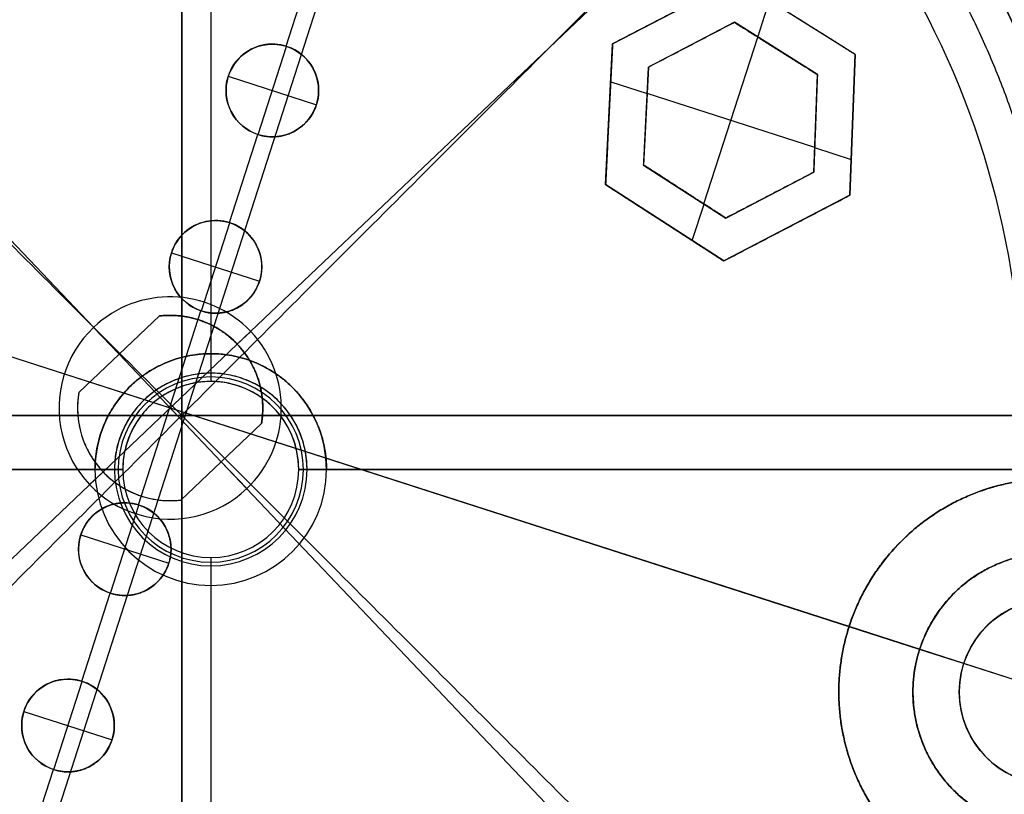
# Model space of a CAD drawing. Header units: millimetres. Extents: x -178 to 179, y -179 to 178.
# Tile 7 of 13: x -8 to 45, y -21 to 21. Entities that reach past the tile are written whole.
import ezdxf

# ---------------------------------------------------------------- set-up
doc = ezdxf.new("R2010")
doc.units = ezdxf.units.MM
doc.header["$MEASUREMENT"] = 0
for name, color, linetype in [('ANELLO DIFFUSORE', 15, 'Continuous'), ('DIFFUSORE', 160, 'Continuous'), ('PREDEFINITO', 7, 'Continuous')]:
    doc.layers.add(name, color=color, linetype=linetype)

# ---------------------------------------------------------------- blocks, each defined once
blk = doc.blocks.new('__148_ PIASTRA IP')
at = {"layer": 'PREDEFINITO'}
for p, q in [((0.902, -42.554, 28), (0.902, 42.554, 28)), ((-0.022, 20.5, 23), (-0.022, 38.5, 23)), ((16.714, 26.018, 23), (21.996, 31.365, 23)), ((21.996, 31.365, 21.75), (16.714, 26.018, 21.75)), ((29.357, 29.489, 21.75), (21.996, 31.365, 21.75)), ((24.063, 28.774, 20.5), (24.063, 30.838, 20.5)), ((29.357, 29.489, 23), (31.413, 22.176, 23)), ((29.357, 29.489, 20.5), (29.357, 29.489, 23)), ((31.413, 22.176, 21.75), (29.357, 29.489, 21.75)), ((22.613, 29.143, 21.75), (18.943, 25.428, 21.75)), ((22.613, 29.143, 23), (22.613, 29.143, 20.5)), ((27.744, 27.836, 21.75), (22.613, 29.143, 21.75)), ((24.058, 19.31, 23), (24.058, 28.775, 23)), ((25.178, 28.49, 20.5), (25.178, 28.49, 23)), ((27.744, 27.836, 23), (27.744, 27.836, 20.5)), ((29.173, 22.754, 21.75), (27.744, 27.836, 21.75)), ((20.778, 27.286, 20.5), (20.778, 27.286, 23)), ((18.68, 18.68, 23), (16.714, 26.018, 23)), ((16.714, 26.018, 23), (16.714, 26.018, 20.5)), ((16.714, 26.018, 21.75), (18.68, 18.68, 21.75)), ((30.385, 25.832, 20.5), (30.385, 25.832, 23)), ((18.943, 25.428, 23), (18.943, 25.428, 20.5)), ((18.943, 25.428, 21.75), (20.313, 20.313, 21.75)), ((28.458, 25.295, 20.5), (28.458, 25.295, 23)), ((17.244, 24.039, 20.5), (19.315, 24.039, 20.5)), ((28.81, 24.045, 23), (19.313, 24.045, 23)), ((28.811, 24.039, 20.5), (30.889, 24.039, 20.5)), ((19.628, 22.871, 20.5), (19.628, 22.871, 23)), ((17.697, 22.349, 20.5), (17.697, 22.349, 23)), ((25.412, 18.947, 21.75), (29.173, 22.754, 21.75)), ((29.173, 22.754, 23), (29.173, 22.754, 20.5)), ((31.413, 22.176, 23), (26.018, 16.714, 23)), ((26.018, 16.714, 21.75), (31.413, 22.176, 21.75)), ((31.413, 22.176, 23), (31.413, 22.176, 20.5)), ((27.292, 20.85, 20.5), (27.292, 20.85, 23)), ((0, 15.5, 13), (0, 20.5, 13)), ((0, 20.5, 23), (0, 20.5, 13)), ((20.313, 20.313, 23), (20.313, 20.313, 20.5)), ((20.313, 20.313, 21.75), (25.412, 18.947, 21.75)), ((22.863, 19.63, 20.5), (22.863, 19.63, 23)), ((24.063, 17.238, 20.5), (24.063, 19.308, 20.5)), ((28.715, 19.445, 20.5), (28.715, 19.445, 23)), ((26.018, 16.714, 23), (18.68, 18.68, 23)), ((18.68, 18.68, 23), (18.68, 18.68, 20.5)), ((18.68, 18.68, 21.75), (26.018, 16.714, 21.75)), ((25.412, 18.947, 23), (25.412, 18.947, 20.5)), ((-2.5, 18, 23), (-2.5, 18, 13)), ((-2.5, 18, 13), (2.5, 18, 13)), ((2.5, 18, 23), (2.5, 18, 13)), ((22.349, 17.697, 20.5), (22.349, 17.697, 23)), ((26.018, 16.714, 23), (26.018, 16.714, 20.5)), ((-0.022, 10.5, 23), (-0.022, 15.5, 23)), ((0, 15.5, 23), (0, 15.5, 13)), ((0, 5.5, 13), (0, 10.5, 13)), ((0, 10.5, 23), (0, 10.5, 13)), ((-2.5, 8, 23), (-2.5, 8, 13)), ((-2.5, 8, 13), (2.5, 8, 13)), ((2.5, 8, 23), (2.5, 8, 13)), ((-0.022, -5.5, 23), (-0.022, 5.5, 23)), ((0, 5.5, 23), (0, 5.5, 13)), ((42.5, 0, 28), (-42.5, 0, 28)), ((38.5, 0, 23), (-38.5, 0, 23)), ((48, 0), (38.5, 0)), ((38.5, 0), (38.5, 0, 23)), ((45, 0, 3), (42.5, 0, 3)), ((42.5, 0, 3), (42.5, 0, 28)), ((45, 0, 3), (45, 0, 2)), ((48, 0, 2), (45, 0, 2)), ((0, -10.5, 13), (0, -5.5, 13)), ((0, -5.5, 23), (0, -5.5, 13)), ((-2.5, -8, 23), (-2.5, -8, 13)), ((-2.5, -8, 13), (2.5, -8, 13)), ((2.5, -8, 23), (2.5, -8, 13)), ((-0.022, -15.5, 23), (-0.022, -10.5, 23)), ((0, -10.5, 23), (0, -10.5, 13)), ((0, -20.5, 13), (0, -15.5, 13)), ((0, -15.5, 23), (0, -15.5, 13)), ((-2.5, -18, 23), (-2.5, -18, 13)), ((-2.5, -18, 13), (2.5, -18, 13)), ((2.5, -18, 23), (2.5, -18, 13)), ((-0.022, -38.5, 23), (-0.022, -20.5, 23)), ((0, -20.5, 23), (0, -20.5, 13))]:
    blk.add_line(p, q, dxfattribs=at)
for centre, radius in [((0, 0, 1.5), 60), ((0, 18, 18), 2.5), ((0, 8, 18), 2.5), ((50, 0, 2.5), 5), ((0, -8, 18), 2.5), ((0, -18, 18), 2.5)]:
    blk.add_circle(centre, radius, dxfattribs=at)
for centre, radius, start, end in [((0, 0), 60, 0, 180), ((0, 0, 8.619), 50, 8.6024, 81.3976), ((0, 0, 23.619), 50, 8.6024, 81.3976), ((0, 0, 18.619), 50, 8.6024, 81.3976), ((0, 0, 4.082), 50, 8.6024, 81.3976), ((0, 0, 13.619), 50, 8.6024, 81.3976), ((0, 0), 46, 12.9084, 77.0916), ((0, 0, 23), 46, 12.9084, 77.0916), ((0, 0, 11.5), 46, 12.9084, 77.0916), ((0, 18, 23), 2.5, 0, 180), ((0, 18, 13), 2.5, 90, 180), ((0, 18, 13), 2.5, 180, 270), ((0, 18, 23), 2.5, 180, 0), ((0, 8, 23), 2.5, 0, 180), ((0, 8, 13), 2.5, 90, 180), ((50, 0, 11.5), 11.5, 116.674, 243.326), ((0, 8, 13), 2.5, 180, 270), ((0, 8, 23), 2.5, 180, 0), ((50, 0, 15.5), 7.5, 108.3909, 251.6096), ((50, 0, 2), 5, 90, 180), ((50, 0, 3), 5, 90, 180), ((0, 0), 60, 180, 360), ((50, 0, 2), 5, 180, 270), ((50, 0, 3), 5, 180, 270), ((0, -8, 23), 2.5, 0, 180), ((0, -8, 13), 2.5, 90, 180), ((0, -8, 13), 2.5, 180, 270), ((0, -8, 23), 2.5, 180, 0), ((0, -18, 23), 2.5, 0, 180), ((0, -18, 13), 2.5, 90, 180), ((0, -18, 13), 2.5, 180, 270), ((0, -18, 23), 2.5, 180, 0)]:
    blk.add_arc(centre, radius, start, end, dxfattribs=at)
for points, weights, knots in [([(-60, 0, 3), (-60, 60, 3), (0, 60, 3), (60, 60, 3), (60, 0, 3)], [1, 0.707106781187, 1, 0.707106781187, 1], [188.495559, 188.495559, 188.495559, 282.743339, 282.743339, 376.991118, 376.991118, 376.991118]), ([(49.437, 7.479, 4.152), (45.838, 31.27, 4.525), (25, 43.301, 4.873), (16.819, 48.025, 5.009), (7.479, 49.437, 5.165)], [0.489590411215, 0.448786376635, 0.506656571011, 0.482243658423, 0.475391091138], [0.04768867, 0.04768867, 0.04768867, 0.06060606, 0.06060606, 0.06605535, 0.06605535, 0.06605535]), ([(7.479, 49.437, 8.086), (16.819, 48.025, 7.93), (25, 43.301, 7.794), (45.838, 31.27, 7.447), (49.437, 7.479, 7.073)], [0.475391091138, 0.482243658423, 0.506656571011, 0.448786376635, 0.489590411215], [-0.06605535, -0.06605535, -0.06605535, -0.06060606, -0.06060606, -0.04768867, -0.04768867, -0.04768867]), ([(47.63, 7.116, 5.611), (44.197, 30.091, 5.985), (24.079, 41.706, 6.333), (16.16, 46.279, 6.47), (7.116, 47.63, 6.627)], [0.966653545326, 0.885541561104, 1, 0.9515839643, 0.938161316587], [185.84153, 185.84153, 185.84153, 236.314038, 236.314038, 257.663961, 257.663961, 257.663961]), ([(47.63, 7.116, 25.611), (44.197, 30.091, 25.985), (24.079, 41.706, 26.333), (16.16, 46.279, 26.47), (7.116, 47.63, 26.627)], [0.966653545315, 0.885541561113, 1, 0.951584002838, 0.938161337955], [1603.72576, 1603.72576, 1603.72576, 1654.198269, 1654.198269, 1675.548175, 1675.548175, 1675.548175]), ([(47.63, 7.116, 10.611), (44.197, 30.091, 10.985), (24.079, 41.706, 11.333), (16.16, 46.279, 11.47), (7.116, 47.63, 11.627)], [0.966653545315, 0.885541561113, 1, 0.951583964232, 0.93816131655], [540.312587, 540.312587, 540.312587, 590.785096, 590.785096, 612.135019, 612.135019, 612.135019]), ([(47.63, 7.116, 15.611), (44.197, 30.091, 15.985), (24.079, 41.706, 16.333), (16.16, 46.279, 16.47), (7.116, 47.63, 16.627)], [0.966653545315, 0.885541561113, 1, 0.951583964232, 0.93816131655], [894.783645, 894.783645, 894.783645, 945.256154, 945.256154, 966.606076, 966.606076, 966.606076]), ([(47.63, 7.116, 20.611), (44.197, 30.091, 20.985), (24.079, 41.706, 21.333), (16.16, 46.279, 21.47), (7.116, 47.63, 21.627)], [0.966653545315, 0.885541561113, 1, 0.951583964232, 0.93816131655], [1249.254703, 1249.254703, 1249.254703, 1299.727212, 1299.727212, 1321.077134, 1321.077134, 1321.077134]), ([(0, 15.5, 13), (2.5, 15.5, 13), (2.5, 18, 13), (2.5, 20.5, 13), (0, 20.5, 13)], [1, 0.707106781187, 1, 0.707106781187, 1], [0, 0, 0, 3.926991, 3.926991, 7.853982, 7.853982, 7.853982]), ([(0, 5.5, 13), (2.5, 5.5, 13), (2.5, 8, 13), (2.5, 10.5, 13), (0, 10.5, 13)], [1, 0.707106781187, 1, 0.707106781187, 1], [0, 0, 0, 3.926991, 3.926991, 7.853982, 7.853982, 7.853982]), ([(44.837, 10.276, 23), (38.5, 7.092, 23), (38.5, 0, 23), (38.5, -7.092, 23), (44.837, -10.276, 23)], [1, 0.85115011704, 1, 0.85115011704, 1], [-25.420699, -25.420699, -25.420699, -12.710349, -12.710349, 0, 0, 0]), ([(44.837, -10.276), (38.5, -7.092), (38.5, 0), (38.5, 7.092), (44.837, 10.276)], [1, 0.85115011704, 1, 0.85115011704, 1], [0, 0, 0, 12.710349, 12.710349, 25.420699, 25.420699, 25.420699]), ([(49.437, -7.479, 3), (42.5, -6.957, 3), (42.5, 0, 3), (42.5, 6.957, 3), (49.437, 7.479, 3)], [1, 0.733143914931, 1, 0.733143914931, 1], [0, 0, 0, 11.217944, 11.217944, 22.435888, 22.435888, 22.435888]), ([(49.437, 7.479, 28), (42.5, 6.957, 28), (42.5, 0, 28), (42.5, -6.957, 28), (49.437, -7.479, 28)], [1, 0.733143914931, 1, 0.733143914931, 1], [-22.435888, -22.435888, -22.435888, -11.217944, -11.217944, 0, 0, 0]), ([(60, 0, 3), (60, -60, 3), (0, -60, 3), (-60, -60, 3), (-60, 0, 3)], [1, 0.707106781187, 1, 0.707106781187, 1], [0, 0, 0, 94.24778, 94.24778, 188.495559, 188.495559, 188.495559]), ([(0, -10.5, 13), (2.5, -10.5, 13), (2.5, -8, 13), (2.5, -5.5, 13), (0, -5.5, 13)], [1, 0.707106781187, 1, 0.707106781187, 1], [0, 0, 0, 3.926991, 3.926991, 7.853982, 7.853982, 7.853982]), ([(0, -20.5, 13), (2.5, -20.5, 13), (2.5, -18, 13), (2.5, -15.5, 13), (0, -15.5, 13)], [1, 0.707106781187, 1, 0.707106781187, 1], [0, 0, 0, 3.926991, 3.926991, 7.853982, 7.853982, 7.853982])]:
    blk.add_rational_spline(points, weights, degree=2, knots=knots, dxfattribs=at)
for points, weights in [([(49.437, 7.479, 3), (43.924, 43.924, 3), (7.479, 49.437, 3)], [1, 0.804919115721, 1]), ([(12.635, 48.377, 28), (44.51, 40.052, 28), (49.437, 7.479, 28)], [1, 0.835039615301, 1])]:
    blk.add_rational_spline(points, weights, degree=2, dxfattribs=at)
for points, knots in [([(7.479, 49.437, 10.165), (10.063, 49.047, 10.122), (12.629, 48.452, 10.079), (17.682, 46.844, 9.995), (20.169, 45.832, 9.953), (23.804, 43.991, 9.893), (25.007, 43.319, 9.873), (27.334, 41.89, 9.833), (28.459, 41.133, 9.813), (31.716, 38.747, 9.751), (33.73, 37.003, 9.709), (37.432, 33.253, 9.624), (39.12, 31.248, 9.581), (42.156, 27.012, 9.495), (43.505, 24.781, 9.451), (45.844, 20.127, 9.365), (46.834, 17.705, 9.321), (48.43, 12.704, 9.236), (49.037, 10.124, 9.194), (49.437, 7.479, 9.152)], [-0.15696444, -0.15696444, -0.15696444, -0.15696444, -0.15466817, -0.15466817, -0.152373, -0.152373, -0.15122513, -0.15122513, -0.15007725, -0.15007725, -0.14778208, -0.14778208, -0.14548703, -0.14548703, -0.14319016, -0.14319016, -0.14089282, -0.14089282, -0.13859776, -0.13859776, -0.13859776, -0.13859776]), ([(49.437, 7.479, 22.073), (49.037, 10.124, 22.115), (48.43, 12.705, 22.157), (46.834, 17.704, 22.242), (45.845, 20.124, 22.286), (43.508, 24.776, 22.372), (42.159, 27.008, 22.416), (39.122, 31.245, 22.502), (37.435, 33.249, 22.545), (33.734, 37, 22.63), (31.718, 38.745, 22.672), (28.46, 41.132, 22.734), (27.335, 41.889, 22.754), (25.008, 43.318, 22.794), (23.806, 43.99, 22.814), (20.169, 45.833, 22.874), (17.679, 46.845, 22.916), (12.625, 48.452, 23), (10.061, 49.047, 23.043), (7.479, 49.437, 23.086)], [0.32041594, 0.32041594, 0.32041594, 0.32041594, 0.32271152, 0.32271152, 0.32500642, 0.32500642, 0.32730449, 0.32730449, 0.32959826, 0.32959826, 0.33189509, 0.33189509, 0.33304286, 0.33304286, 0.33419063, 0.33419063, 0.33648785, 0.33648785, 0.33878262, 0.33878262, 0.33878262, 0.33878262]), ([(7.479, 49.437, 25.165), (10.063, 49.047, 25.122), (12.629, 48.452, 25.079), (17.682, 46.844, 24.995), (20.169, 45.832, 24.953), (23.804, 43.991, 24.893), (25.007, 43.319, 24.873), (27.334, 41.89, 24.833), (28.459, 41.133, 24.813), (31.716, 38.747, 24.751), (33.73, 37.003, 24.709), (37.432, 33.253, 24.624), (39.12, 31.248, 24.581), (42.156, 27.012, 24.495), (43.505, 24.781, 24.451), (45.844, 20.127, 24.365), (46.834, 17.705, 24.321), (48.43, 12.704, 24.236), (49.037, 10.124, 24.194), (49.437, 7.479, 24.152)], [-0.42969171, -0.42969171, -0.42969171, -0.42969171, -0.42739544, -0.42739544, -0.42510028, -0.42510028, -0.4239524, -0.4239524, -0.42280453, -0.42280453, -0.42050935, -0.42050935, -0.4182143, -0.4182143, -0.41591744, -0.41591744, -0.4136201, -0.4136201, -0.41132503, -0.41132503, -0.41132503, -0.41132503]), ([(49.437, 7.479, 17.073), (49.037, 10.124, 17.115), (48.43, 12.705, 17.157), (46.834, 17.704, 17.242), (45.845, 20.124, 17.286), (43.508, 24.776, 17.372), (42.159, 27.008, 17.416), (39.122, 31.245, 17.502), (37.435, 33.249, 17.545), (33.734, 37, 17.63), (31.718, 38.745, 17.672), (28.46, 41.132, 17.734), (27.335, 41.889, 17.754), (25.008, 43.318, 17.794), (23.806, 43.99, 17.814), (20.169, 45.833, 17.874), (17.679, 46.845, 17.916), (12.625, 48.452, 18), (10.061, 49.047, 18.043), (7.479, 49.437, 18.086)], [0.22950685, 0.22950685, 0.22950685, 0.22950685, 0.23180243, 0.23180243, 0.23409733, 0.23409733, 0.2363954, 0.2363954, 0.23868917, 0.23868917, 0.240986, 0.240986, 0.24213377, 0.24213377, 0.24328154, 0.24328154, 0.24557876, 0.24557876, 0.24787353, 0.24787353, 0.24787353, 0.24787353]), ([(7.479, 49.437, 20.165), (10.063, 49.047, 20.122), (12.629, 48.452, 20.079), (17.682, 46.844, 19.995), (20.169, 45.832, 19.953), (23.804, 43.991, 19.893), (25.007, 43.319, 19.873), (27.334, 41.89, 19.833), (28.459, 41.133, 19.813), (31.716, 38.747, 19.751), (33.73, 37.003, 19.709), (37.432, 33.253, 19.624), (39.12, 31.248, 19.581), (42.156, 27.012, 19.495), (43.505, 24.781, 19.451), (45.844, 20.127, 19.365), (46.834, 17.705, 19.321), (48.43, 12.704, 19.236), (49.037, 10.124, 19.194), (49.437, 7.479, 19.152)], [-0.33878262, -0.33878262, -0.33878262, -0.33878262, -0.33648635, -0.33648635, -0.33419118, -0.33419118, -0.33304331, -0.33304331, -0.33189543, -0.33189543, -0.32960026, -0.32960026, -0.32730521, -0.32730521, -0.32500835, -0.32500835, -0.32271101, -0.32271101, -0.32041594, -0.32041594, -0.32041594, -0.32041594]), ([(49.437, 7.479, 12.073), (49.037, 10.124, 12.115), (48.43, 12.705, 12.157), (46.834, 17.704, 12.242), (45.845, 20.124, 12.286), (43.508, 24.776, 12.372), (42.159, 27.008, 12.416), (39.122, 31.245, 12.502), (37.435, 33.249, 12.545), (33.734, 37, 12.63), (31.718, 38.745, 12.672), (28.46, 41.132, 12.734), (27.335, 41.889, 12.754), (25.008, 43.318, 12.794), (23.806, 43.99, 12.814), (20.169, 45.833, 12.874), (17.679, 46.845, 12.916), (12.625, 48.452, 13), (10.061, 49.047, 13.043), (7.479, 49.437, 13.086)], [0.13859776, 0.13859776, 0.13859776, 0.13859776, 0.14089334, 0.14089334, 0.14318824, 0.14318824, 0.14548631, 0.14548631, 0.14778008, 0.14778008, 0.15007691, 0.15007691, 0.15122468, 0.15122468, 0.15237244, 0.15237244, 0.15466967, 0.15466967, 0.15696444, 0.15696444, 0.15696444, 0.15696444]), ([(7.479, 49.437, 15.165), (10.063, 49.047, 15.122), (12.629, 48.452, 15.079), (17.682, 46.844, 14.995), (20.169, 45.832, 14.953), (23.804, 43.991, 14.893), (25.007, 43.319, 14.873), (27.334, 41.89, 14.833), (28.459, 41.133, 14.813), (31.716, 38.747, 14.751), (33.73, 37.003, 14.709), (37.432, 33.253, 14.624), (39.12, 31.248, 14.581), (42.156, 27.012, 14.495), (43.505, 24.781, 14.451), (45.844, 20.127, 14.365), (46.834, 17.705, 14.321), (48.43, 12.704, 14.236), (49.037, 10.124, 14.194), (49.437, 7.479, 14.152)], [-0.24787353, -0.24787353, -0.24787353, -0.24787353, -0.24557726, -0.24557726, -0.24328209, -0.24328209, -0.24213422, -0.24213422, -0.24098634, -0.24098634, -0.23869117, -0.23869117, -0.23639612, -0.23639612, -0.23409926, -0.23409926, -0.23180192, -0.23180192, -0.22950685, -0.22950685, -0.22950685, -0.22950685]), ([(49.437, 7.479, 27.073), (49.071, 9.902, 27.111), (48.53, 12.272, 27.15), (47.127, 16.878, 27.228), (46.263, 19.116, 27.268), (44.232, 23.435, 27.347), (43.065, 25.517, 27.387), (40.441, 29.5, 27.466), (38.984, 31.401, 27.506), (35.792, 34.995, 27.584), (34.058, 36.688, 27.623), (30.322, 39.831, 27.7), (28.319, 41.283, 27.737), (25.119, 43.25, 27.792), (24.02, 43.87, 27.81), (21.804, 45.012, 27.847), (20.683, 45.538, 27.866), (17.284, 46.982, 27.923), (14.973, 47.767, 27.961), (12.635, 48.377, 28)], [0.41132503, 0.41132503, 0.41132503, 0.41132503, 0.41343222, 0.41343222, 0.41554018, 0.41554018, 0.41764767, 0.41764767, 0.41975514, 0.41975514, 0.42186331, 0.42186331, 0.42397258, 0.42397258, 0.42502594, 0.42502594, 0.4260793, 0.4260793, 0.42818691, 0.42818691, 0.42818691, 0.42818691])]:
    blk.add_open_spline(points, degree=3, knots=knots, dxfattribs=at)
for points in [[(21.996, 31.365, 20.5), (19.355, 28.691, 20.5), (16.714, 26.018, 20.5)], [(29.357, 29.489, 20.5), (25.676, 30.427, 20.5), (21.996, 31.365, 20.5)], [(29.357, 29.489, 23), (25.676, 30.427, 23), (21.996, 31.365, 23)], [(31.413, 22.176, 20.5), (30.385, 25.832, 20.5), (29.357, 29.489, 20.5)], [(18.943, 25.428, 23), (20.778, 27.286, 23), (22.613, 29.143, 23)], [(18.943, 25.428, 20.5), (20.778, 27.286, 20.5), (22.613, 29.143, 20.5)], [(22.613, 29.143, 23), (25.178, 28.49, 23), (27.744, 27.836, 23)], [(22.613, 29.143, 20.5), (25.178, 28.49, 20.5), (27.744, 27.836, 20.5)], [(27.744, 27.836, 23), (28.458, 25.295, 23), (29.173, 22.754, 23)], [(27.744, 27.836, 20.5), (28.458, 25.295, 20.5), (29.173, 22.754, 20.5)], [(16.714, 26.018, 20.5), (17.697, 22.349, 20.5), (18.68, 18.68, 20.5)], [(20.313, 20.313, 23), (19.628, 22.871, 23), (18.943, 25.428, 23)], [(20.313, 20.313, 20.5), (19.628, 22.871, 20.5), (18.943, 25.428, 20.5)], [(29.173, 22.754, 23), (27.292, 20.85, 23), (25.412, 18.947, 23)], [(29.173, 22.754, 20.5), (27.292, 20.85, 20.5), (25.412, 18.947, 20.5)], [(26.018, 16.714, 20.5), (28.715, 19.445, 20.5), (31.413, 22.176, 20.5)], [(25.412, 18.947, 23), (22.863, 19.63, 23), (20.313, 20.313, 23)], [(25.412, 18.947, 20.5), (22.863, 19.63, 20.5), (20.313, 20.313, 20.5)], [(18.68, 18.68, 20.5), (22.349, 17.697, 20.5), (26.018, 16.714, 20.5)]]:
    blk.add_open_spline(points, degree=2, dxfattribs=at)
blk = doc.blocks.new('__145_ PIASTRA ESTERICA')
at = {"layer": 'PREDEFINITO'}
for p, q in [((0, 4, 2), (0, 60, 2)), ((0, 4), (0, 60)), ((3, 4, 2), (-3, 4, 2)), ((-3, 4, 2), (-3, 4)), ((-3, 4), (3, 4)), ((-3, 4, 1), (3, 4, 1)), ((0, 4, 2), (0, 4)), ((3, 4), (3, 4, 2)), ((-5, 0, 2), (-60, 0, 2)), ((-5, 0), (-60, 0)), ((-5, 0, 2), (-5, 0)), ((60, 0, 2), (5, 0, 2)), ((60, 0), (5, 0)), ((5, 0, 2), (5, 0)), ((-3, -4, 2), (3, -4, 2)), ((-3, -4), (-3, -4, 2)), ((-3, -4), (3, -4)), ((-3, -4, 1), (3, -4, 1)), ((0, -60, 2), (0, -4, 2)), ((0, -60), (0, -4)), ((0, -4), (0, -4, 2)), ((3, -4, 2), (3, -4))]:
    blk.add_line(p, q, dxfattribs=at)
blk.add_circle((0, 0, 1), 60, dxfattribs=at)
for centre, radius, start, end in [((0, 0), 60, 0, 180), ((0, 0), 5, 126.8699, 233.1301), ((0, 0, 1), 5, 126.8699, 233.1301), ((0, 0, 1), 5, 306.8699, 53.1301), ((0, 0), 60, 180, 360)]:
    blk.add_arc(centre, radius, start, end, dxfattribs=at)
for points, weights, knots in [([(-60, 0, 2), (-60, 60, 2), (0, 60, 2), (60, 60, 2), (60, 0, 2)], [1, 0.707106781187, 1, 0.707106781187, 1], [188.495559, 188.495559, 188.495559, 282.743339, 282.743339, 376.991118, 376.991118, 376.991118]), ([(-3, 4, 2), (-5, 2.5, 2), (-5, 0, 2), (-5, -2.5, 2), (-3, -4, 2)], [1, 0.894427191, 1, 0.894427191, 1], [-9.272952, -9.272952, -9.272952, -4.636476, -4.636476, 0, 0, 0]), ([(3, -4, 2), (5, -2.5, 2), (5, 0, 2), (5, 2.5, 2), (3, 4, 2)], [1, 0.894427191, 1, 0.894427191, 1], [-9.272952, -9.272952, -9.272952, -4.636476, -4.636476, 0, 0, 0]), ([(3, -4), (5, -2.5), (5, 0), (5, 2.5), (3, 4)], [1, 0.894427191, 1, 0.894427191, 1], [-9.272952, -9.272952, -9.272952, -4.636476, -4.636476, 0, 0, 0]), ([(60, 0, 2), (60, -60, 2), (0, -60, 2), (-60, -60, 2), (-60, 0, 2)], [1, 0.707106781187, 1, 0.707106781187, 1], [0, 0, 0, 94.24778, 94.24778, 188.495559, 188.495559, 188.495559])]:
    blk.add_rational_spline(points, weights, degree=2, knots=knots, dxfattribs=at)

msp = doc.modelspace()

# ---------------------------------------------------------------- linework, layer by layer
at = {"layer": 'ANELLO DIFFUSORE'}
msp.add_lwpolyline([(-52.128, -0.397), (53.376, -0.397)], dxfattribs=at)
for centre, radius in [((0.624, -0.397, 233.458), 72.777), ((0.624, -0.397, 234.166), 72.775), ((0.624, -0.397, 234.873), 72.773), ((0.624, -0.397, 230.004), 68.147), ((0.624, -0.397, 230.539), 65.301), ((0.624, -0.397, 234.846), 64.55), ((0.624, -0.397, 230.971), 64.55), ((0.624, -0.397, 226.55), 63.517), ((0.624, -0.397, 226.55), 62.42), ((0.624, -0.397, 231.548), 61.324), ((0.624, -0.397, 229.049), 61.324), ((0.624, -0.397, 226.55), 61.323), ((0.624, -0.397, 234.852), 61.181), ((0.624, -0.397, 231.545), 57.934), ((0.624, -0.397, 244.559), 57.816), ((0.624, -0.397, 234.858), 57.813), ((0.624, -0.397, 245.059), 57.315), ((0.624, -0.397, 231.543), 54.545), ((0.624, -0.397, 230.044), 54.545), ((0.624, -0.397, 229.544), 54.045), ((0.624, -0.397, 245.054), 53.255), ((0.624, -0.397, 244.554), 52.755), ((0.624, -0.397, 236.547), 52.752), ((0.624, -0.397, 236.545), 51.067), ((0.624, -0.397, 229.542), 51.067), ((0.624, -0.397, 236.045), 50.568), ((0.624, -0.397, 230.042), 50.567)]:
    msp.add_circle(centre, radius, dxfattribs=at)
at = {"layer": 'DIFFUSORE'}
msp.add_lwpolyline([(0.624, -58.647), (0.624, 57.853)], dxfattribs=at)
for centre, radius, start, end in [((0.624, -0.397, 279.346), 174.356, 90, 269.9921), ((0.624, -0.397, 279.346), 174.356, 270, 89.9921), ((0.624, -0.397, 279.815), 171.392, 90, 269.9921), ((0.624, -0.397, 279.815), 171.392, 270, 89.9921), ((0.624, -0.397, 337.485), 138.7, 90, 269.9921), ((0.624, -0.397, 337.485), 138.7, 90, 269.9921), ((0.624, -0.397, 337.485), 138.7, 270, 89.9921), ((0.624, -0.397, 337.485), 138.7, 270, 89.9921), ((0.624, -0.397, 334.631), 137.774, 90, 269.9921), ((0.624, -0.397, 334.631), 137.774, 90, 269.9921), ((0.624, -0.397, 334.631), 137.774, 270, 89.9921), ((0.624, -0.397, 334.631), 137.774, 270, 89.9921), ((0.624, -0.397, 340.735), 126.045, 90, 269.9921), ((0.624, -0.397, 340.735), 126.045, 270, 89.9921), ((0.624, -0.397, 337.789), 125.481, 90, 269.9921), ((0.624, -0.397, 337.789), 125.481, 270, 89.9921), ((0.624, -0.397, 235.047), 122.5, 90, 269.9921), ((0.624, -0.397, 235.047), 122.5, 90, 269.9921), ((0.624, -0.397, 238.047), 122.5, 90, 269.9921), ((0.624, -0.397, 235.047), 122.5, 90, 269.9921), ((0.624, -0.397, 238.047), 122.5, 90, 269.9921), ((0.624, -0.397, 238.047), 122.5, 90, 269.9921), ((0.624, -0.397, 238.047), 122.5, 270, 89.9921), ((0.624, -0.397, 235.047), 122.5, 270, 89.9921), ((0.624, -0.397, 235.047), 122.5, 270, 89.9921), ((0.624, -0.397, 238.047), 122.5, 270, 89.9921), ((0.624, -0.397, 235.047), 122.5, 270, 89.9921), ((0.624, -0.397, 238.047), 122.5, 270, 89.9921), ((0.624, -0.397, 235.047), 120.383, 90, 269.9921), ((0.624, -0.397, 238.047), 120.383, 90, 269.9921), ((0.624, -0.397, 235.047), 120.383, 270, 89.9921), ((0.624, -0.397, 238.047), 120.383, 270, 89.9921), ((0.624, -0.397, 235.047), 118.265, 90, 269.9921), ((0.624, -0.397, 238.047), 118.265, 90, 269.9921), ((0.624, -0.397, 235.047), 118.265, 270, 89.9921), ((0.624, -0.397, 238.047), 118.265, 270, 89.9921), ((0.624, -0.397, 342.389), 113.085, 90, 269.9921), ((0.624, -0.397, 342.389), 113.085, 270, 89.9921), ((0.624, -0.397, 339.395), 112.892, 90, 269.9921), ((0.624, -0.397, 339.395), 112.892, 270, 89.9921), ((0.624, -0.397, 238.047), 90.375, 90, 269.9921), ((0.624, -0.397, 235.047), 90.375, 90, 269.9921), ((0.624, -0.397, 238.047), 90.375, 270, 89.9921), ((0.624, -0.397, 235.047), 90.375, 270, 89.9921), ((0.624, -0.397, 238.047), 58.25, 90, 269.9921), ((0.624, -0.397, 235.047), 58.25, 90, 269.9921), ((0.624, -0.397, 235.047), 58.25, 90, 269.9921), ((0.624, -0.397, 238.047), 58.25, 90, 269.9921), ((0.624, -0.397, 236.547), 58.25, 90, 269.9921), ((0.624, -0.397, 238.047), 58.25, 270, 89.9921), ((0.624, -0.397, 235.047), 58.25, 270, 89.9921), ((0.624, -0.397, 235.047), 58.25, 270, 89.9921), ((0.624, -0.397, 238.047), 58.25, 270, 89.9921), ((0.624, -0.397, 236.547), 58.25, 270, 89.9921)]:
    msp.add_arc(centre, radius, start, end, dxfattribs=at)
at = {"layer": 'DIFFUSORE', "extrusion": (1, 0, 0)}
msp.add_arc((-0.397, -1403.953, 0.624), 1747, 86.29495, 93.70505, dxfattribs=at)
at = {"layer": 'DIFFUSORE'}
for points, weights, knots in [([(0.608, -113.483, 342.389), (-112.469, -113.467, 342.389), (-112.462, -0.39, 342.389), (-112.454, 112.688, 342.389), (0.624, 112.688, 342.389)], [1, 0.707131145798, 1, 0.707131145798, 1], [-6.283185, -6.283185, -6.283185, -3.141593, -3.141593, 0, 0, 0]), ([(0.624, -113.483, 342.389), (113.702, -113.483, 342.389), (113.709, -0.405, 342.389), (113.717, 112.672, 342.389), (0.64, 112.688, 342.389)], [1, 0.707131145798, 1, 0.707131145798, 1], [0, 0, 0, 3.141593, 3.141593, 6.283185, 6.283185, 6.283185]), ([(0.624, -0.397, 346.047), (0.624, -0.397, 346.047), (0.624, -0.397, 346.047), (0.624, -0.397, 346.047), (0.624, -0.397, 346.047)], [0.99895496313, 0.706392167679, 0.99895496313, 0.706392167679, 0.99895496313], [0, 0, 0, 3.141593, 3.141593, 6.283185, 6.283185, 6.283185])]:
    msp.add_rational_spline(points, weights, degree=2, knots=knots, dxfattribs=at)
at = {"layer": 'DIFFUSORE', "extrusion": (1, -0.000137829, 5.5342e-14)}
msp.add_rational_spline([(0.64, 112.688, 342.389), (0.624, -0.397, 349.712), (0.608, -113.483, 342.389)], [1, 0.99790992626, 1], degree=2, dxfattribs=at)
at = {"layer": 'DIFFUSORE', "extrusion": (1, 4.70278e-27, 5.50342e-14)}
msp.add_rational_spline([(0.624, 112.688, 342.389), (0.624, -0.397, 349.712), (0.624, -113.483, 342.389)], [1, 0.99790992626, 1], degree=2, dxfattribs=at)
at = {"layer": 'DIFFUSORE'}
for points, weights in [([(-112.268, -0.39, 339.395), (-112.26, 112.494, 339.395), (0.624, 112.494, 339.395)], [1, 0.707131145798, 1]), ([(113.516, -0.405, 339.395), (113.523, 112.479, 339.395), (0.639, 112.494, 339.395)], [1, 0.707131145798, 1]), ([(0.608, -113.289, 339.395), (-112.275, -113.274, 339.395), (-112.268, -0.39, 339.395)], [1, 0.707131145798, 1]), ([(0.624, -0.397, 343.047), (0.624, -0.397, 343.047), (0.624, -0.397, 343.047)], [0.99895496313, 0.706392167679, 0.99895496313]), ([(0.624, -0.397, 343.047), (0.624, -0.397, 343.047), (0.624, -0.397, 343.047)], [0.99895496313, 0.706392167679, 0.99895496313]), ([(0.624, -113.289, 339.395), (113.508, -113.289, 339.395), (113.516, -0.405, 339.395)], [1, 0.707131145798, 1])]:
    msp.add_rational_spline(points, weights, degree=2, dxfattribs=at)
at = {"layer": 'DIFFUSORE', "extrusion": (1, -0.000137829, 5.54432e-14)}
msp.add_rational_spline([(0.639, 112.494, 339.395), (0.624, -0.397, 346.706), (0.608, -113.289, 339.395)], [1, 0.99790992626, 1], degree=2, dxfattribs=at)
at = {"layer": 'DIFFUSORE', "extrusion": (1, 4.71895e-27, 5.51287e-14)}
msp.add_rational_spline([(0.624, 112.494, 339.395), (0.624, -0.397, 346.706), (0.624, -113.289, 339.395)], [1, 0.99790992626, 1], degree=2, dxfattribs=at)
at = {"layer": 'DIFFUSORE', "extrusion": (0.707034, -0.70718, 8.66208e-13)}
msp.add_rational_spline([(80.459, 79.421, 339.395), (0.624, -0.397, 346.706), (-79.211, -80.216, 339.395)], [0.853565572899, 0.85178155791, 0.853565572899], degree=2, dxfattribs=at)
at = {"layer": 'DIFFUSORE', "extrusion": (0.707131, 0.707082, -8.27636e-13)}
msp.add_rational_spline([(80.448, -80.227, 339.395), (0.624, -0.397, 346.706), (-79.2, 79.432, 339.395)], [0.853565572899, 0.85178155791, 0.853565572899], degree=2, dxfattribs=at)
at = {"layer": 'DIFFUSORE', "extrusion": (-6.89147e-05, -1, 1.18072e-12)}
msp.add_rational_spline([(113.709, -0.405, 342.389), (0.624, -0.397, 349.712), (-112.462, -0.39, 342.389)], [1, 0.99790992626, 1], degree=2, dxfattribs=at)
at = {"layer": 'DIFFUSORE', "extrusion": (-6.89147e-05, -1, 1.18171e-12)}
msp.add_rational_spline([(113.516, -0.405, 339.395), (0.624, -0.397, 346.706), (-112.268, -0.39, 339.395)], [1, 0.99790992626, 1], degree=2, dxfattribs=at)
at = {"layer": 'PREDEFINITO'}
for p, q in [((2.192, 113.66, 6.251), (2.192, 1.88, 6.251)), ((2.192, 113.66, 5.251), (2.192, 1.88, 5.251)), ((2.192, 109.16, 1.251), (2.192, 1.68, 1.251)), ((2.192, 109.16, 5.251), (2.192, 1.68, 5.251)), ((-4.93, 0.832, 224), (-0.581, 4.966, 224)), ((-0.581, 4.966, 221), (-4.93, 0.832, 221)), ((-4.93, 0.832, 224), (-0.581, 4.966, 224)), ((-0.581, 4.966, 221), (-4.93, 0.832, 221)), ((-4.93, 0.832, 222.5), (-0.581, 4.966, 222.5)), ((-0.581, 4.966, 221), (-0.581, 4.966, 224)), ((-0.581, 4.966, 221), (-0.581, 4.966, 224)), ((-2.756, 2.899, 221), (-4.134, 4.349, 221)), ((3.624, 3.445, 221), (4.349, 4.134, 221)), ((-3.624, -3.445, 224), (3.624, 3.445, 224)), ((3.624, 3.445, 221), (3.624, 3.445, 224)), ((2.756, -2.899, 224), (-2.756, 2.899, 224)), ((-2.756, 2.899, 221), (-2.756, 2.899, 224)), ((2.192, 2.93, 218.251), (2.192, 1.43, 218.251)), ((2.192, 2.93, 6.251), (2.192, 1.43, 6.251)), ((2.192, 2.93, 218.251), (2.192, 2.93, 6.251)), ((2.192, 1.88, 6.251), (2.192, 1.88, 5.251)), ((2.192, 1.68, 5.251), (2.192, 1.68, 1.251)), ((2.192, 1.43, 218.251), (2.192, 1.43, 6.251)), ((-4.93, 0.832, 224), (-4.93, 0.832, 221)), ((-4.93, 0.832, 224), (-4.93, 0.832, 221)), ((0.581, -4.966, 221), (4.93, -0.832, 221)), ((4.93, -0.832, 224), (0.581, -4.966, 224)), ((0.581, -4.966, 222.5), (4.93, -0.832, 222.5)), ((4.93, -0.832, 224), (0.581, -4.966, 224)), ((0.581, -4.966, 221), (4.93, -0.832, 221)), ((4.93, -0.832, 221), (4.93, -0.832, 224)), ((4.93, -0.832, 221), (4.93, -0.832, 224)), ((2.756, -2.899, 224), (2.756, -2.899, 221)), ((4.134, -4.349, 221), (2.756, -2.899, 221)), ((-3.008, -3.32, 6.251), (-114.788, -3.32, 6.251)), ((-114.788, -3.32, 5.251), (-3.008, -3.32, 5.251)), ((-110.288, -3.32, 1.251), (-2.808, -3.32, 1.251)), ((-2.808, -3.32, 5.251), (-110.288, -3.32, 5.251)), ((-4.349, -4.134, 221), (-3.624, -3.445, 221)), ((-2.558, -3.32, 218.251), (-4.058, -3.32, 218.251)), ((-4.058, -3.32, 6.251), (-2.558, -3.32, 6.251)), ((-4.058, -3.32, 218.251), (-4.058, -3.32, 6.251)), ((-3.624, -3.445, 221), (-3.624, -3.445, 224)), ((-3.008, -3.32, 6.251), (-3.008, -3.32, 5.251)), ((-2.808, -3.32, 5.251), (-2.808, -3.32, 1.251)), ((-2.558, -3.32, 218.251), (-2.558, -3.32, 6.251)), ((6.942, -3.32, 218.251), (6.942, -3.32, 6.251)), ((8.442, -3.32, 218.251), (6.942, -3.32, 218.251)), ((6.942, -3.32, 6.251), (8.442, -3.32, 6.251)), ((7.192, -3.32, 5.251), (7.192, -3.32, 1.251)), ((7.192, -3.32, 1.251), (114.672, -3.32, 1.251)), ((114.672, -3.32, 5.251), (7.192, -3.32, 5.251)), ((7.392, -3.32, 6.251), (7.392, -3.32, 5.251)), ((119.172, -3.32, 6.251), (7.392, -3.32, 6.251)), ((7.392, -3.32, 5.251), (119.172, -3.32, 5.251)), ((8.442, -3.32, 218.251), (8.442, -3.32, 6.251)), ((0.581, -4.966, 221), (0.581, -4.966, 224)), ((0.581, -4.966, 221), (0.581, -4.966, 224)), ((2.192, -8.07, 218.251), (2.192, -8.07, 6.251)), ((2.192, -8.07, 218.251), (2.192, -9.57, 218.251)), ((2.192, -8.07, 6.251), (2.192, -9.57, 6.251)), ((2.192, -8.32, 5.251), (2.192, -8.32, 1.251)), ((2.192, -8.32, 1.251), (2.192, -115.8, 1.251)), ((2.192, -8.32, 5.251), (2.192, -115.8, 5.251)), ((2.192, -8.52, 6.251), (2.192, -8.52, 5.251)), ((2.192, -8.52, 6.251), (2.192, -120.3, 6.251)), ((2.192, -8.52, 5.251), (2.192, -120.3, 5.251)), ((2.192, -9.57, 218.251), (2.192, -9.57, 6.251))]:
    msp.add_line(p, q, dxfattribs=at)
for centre, radius, start, end in [((2.192, -3.32, 1.251), 113.48, 0, 180), ((2.192, -3.32, 1.751), 113.48, 0, 270), ((2.192, -3.32, 5.251), 112.48, 0, 180), ((2.192, -3.32, 3.251), 112.48, 0, 270), ((0, 0, 221), 6, 313.5479, 133.5479), ((0, 0, 222.5), 5, 350.4178, 96.678), ((0, 0, 221), 6, 133.5479, 313.5479), ((2.192, -3.32, 112.251), 6.25, 360, 270), ((2.192, -3.32, 5.251), 5.2, 0, 180), ((2.192, -3.32, 5.751), 5.2, 0, 270), ((2.192, -3.32, 1.251), 5, 0, 180), ((2.192, -3.32, 5.251), 5, 0, 180), ((2.192, -3.32, 3.251), 5, 0, 270), ((2.192, -3.32, 6.251), 4.75, 0, 180), ((2.192, -3.32, 112.251), 4.75, 360, 270), ((0, 0, 221), 5, 170.4178, 276.678), ((0, 0, 224), 5, 170.4178, 276.678), ((0, 0, 222.5), 5, 170.4178, 276.678), ((0, 0, 224), 5, 170.4178, 276.678), ((0, 0, 221), 5, 170.4178, 276.678), ((2.192, -3.32, 1.251), 113.48, 180, 270), ((2.192, -3.32, 2.251), 113.48, 180, 270), ((2.192, -3.32, 5.251), 112.48, 180, 270), ((2.192, -3.32, 1.251), 112.48, 180, 270), ((2.192, -3.32, 218.251), 6.25, 180, 270), ((2.192, -3.32, 6.251), 6.25, 180, 270), ((2.192, -3.32, 5.251), 5.2, 180, 270), ((2.192, -3.32, 6.251), 5.2, 180, 270), ((2.192, -3.32, 1.251), 5, 180, 270), ((2.192, -3.32, 5.251), 5, 180, 270), ((2.192, -3.32, 6.251), 4.75, 180, 270), ((2.192, -3.32, 218.251), 4.75, 180, 270), ((2.192, -3.32, 6.251), 4.75, 270, 360), ((2.192, -3.32, 218.251), 4.75, 270, 0), ((2.192, -3.32, 218.251), 6.25, 270, 0), ((2.192, -3.32, 6.251), 6.25, 270, 360), ((2.192, -3.32, 112.251), 4.75, 270, 360), ((2.192, -3.32, 112.251), 6.25, 270, 360), ((2.192, -3.32, 5.251), 5.2, 270, 360), ((2.192, -3.32, 6.251), 5.2, 270, 0), ((2.192, -3.32, 1.251), 113.48, 270, 0), ((2.192, -3.32, 2.251), 113.48, 270, 0), ((2.192, -3.32, 5.751), 5.2, 270, 0), ((2.192, -3.32, 1.751), 113.48, 270, 0), ((2.192, -3.32, 1.251), 5, 270, 360), ((2.192, -3.32, 5.251), 5, 270, 0), ((2.192, -3.32, 5.251), 112.48, 270, 360), ((2.192, -3.32, 1.251), 112.48, 270, 360), ((2.192, -3.32, 3.251), 5, 270, 0), ((2.192, -3.32, 3.251), 112.48, 270, 0)]:
    msp.add_arc(centre, radius, start, end, dxfattribs=at)
for points, weights, knots in [([(121.672, -3.32, 3.751), (121.672, -122.8, 3.751), (2.192, -122.8, 3.751), (-117.288, -122.8, 3.751), (-117.288, -3.32, 3.751), (-117.288, 116.16, 3.751), (2.192, 116.16, 3.751), (121.672, 116.16, 3.751), (121.672, -3.32, 3.751)], [1, 0.707106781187, 1, 0.707106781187, 1, 0.707106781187, 1, 0.707106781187, 1], [0, 0, 0, 238.959586, 238.959586, 477.919172, 477.919172, 716.878758, 716.878758, 955.838344, 955.838344, 955.838344]), ([(120.672, -3.32, 3.751), (120.672, -121.8, 3.751), (2.192, -121.8, 3.751), (-116.288, -121.8, 3.751), (-116.288, -3.32, 3.751), (-116.288, 115.16, 3.751), (2.192, 115.16, 3.751), (120.672, 115.16, 3.751), (120.672, -3.32, 3.751)], [1, 0.707106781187, 1, 0.707106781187, 1, 0.707106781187, 1, 0.707106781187, 1], [0, 0, 0, 236.959586, 236.959586, 473.919172, 473.919172, 710.878758, 710.878758, 947.838344, 947.838344, 947.838344]), ([(-114.788, -3.32, 6.251), (-114.788, 113.66, 6.251), (2.192, 113.66, 6.251), (119.172, 113.66, 6.251), (119.172, -3.32, 6.251)], [1, 0.707106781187, 1, 0.707106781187, 1], [0, 0, 0, 183.751429, 183.751429, 367.502858, 367.502858, 367.502858]), ([(119.172, -3.32, 5.251), (119.172, 113.66, 5.251), (2.192, 113.66, 5.251), (-114.788, 113.66, 5.251), (-114.788, -3.32, 5.251)], [1, 0.707106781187, 1, 0.707106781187, 1], [-367.502858, -367.502858, -367.502858, -183.751429, -183.751429, 0, 0, 0]), ([(-114.788, -3.32, 2.251), (-114.788, 113.66, 2.251), (2.192, 113.66, 2.251), (119.172, 113.66, 2.251), (119.172, -3.32, 2.251)], [1, 0.707106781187, 1, 0.707106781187, 1], [0, 0, 0, 183.751429, 183.751429, 367.502858, 367.502858, 367.502858]), ([(119.172, -3.32, 1.251), (119.172, 113.66, 1.251), (2.192, 113.66, 1.251), (-114.788, 113.66, 1.251), (-114.788, -3.32, 1.251)], [1, 0.707106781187, 1, 0.707106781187, 1], [-367.502858, -367.502858, -367.502858, -183.751429, -183.751429, 0, 0, 0]), ([(115.672, -3.32, 2.251), (115.672, 110.16, 2.251), (2.192, 110.16, 2.251), (-111.288, 110.16, 2.251), (-111.288, -3.32, 2.251)], [1, 0.707106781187, 1, 0.707106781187, 1], [-356.507284, -356.507284, -356.507284, -178.253642, -178.253642, 0, 0, 0]), ([(114.672, -3.32, 1.251), (114.672, 109.16, 1.251), (2.192, 109.16, 1.251), (-110.288, 109.16, 1.251), (-110.288, -3.32, 1.251)], [1, 0.707106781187, 1, 0.707106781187, 1], [-353.365691, -353.365691, -353.365691, -176.682846, -176.682846, 0, 0, 0]), ([(-0.581, 4.966, 224), (1.902, 5.257, 224), (3.624, 3.445, 224), (5.346, 1.633, 224), (4.93, -0.832, 224)], [1, 0.894427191, 1, 0.894427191, 1], [0, 0, 0, 4.636476, 4.636476, 9.272952, 9.272952, 9.272952]), ([(4.93, -0.832, 221), (5.346, 1.633, 221), (3.624, 3.445, 221), (1.902, 5.257, 221), (-0.581, 4.966, 221)], [1, 0.894427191, 1, 0.894427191, 1], [-9.272952, -9.272952, -9.272952, -4.636476, -4.636476, 0, 0, 0]), ([(-0.581, 4.966, 224), (1.902, 5.257, 224), (3.624, 3.445, 224), (5.346, 1.633, 224), (4.93, -0.832, 224)], [1, 0.894427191, 1, 0.894427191, 1], [0, 0, 0, 4.636476, 4.636476, 9.272952, 9.272952, 9.272952]), ([(4.93, -0.832, 221), (5.346, 1.633, 221), (3.624, 3.445, 221), (1.902, 5.257, 221), (-0.581, 4.966, 221)], [1, 0.894427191, 1, 0.894427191, 1], [-9.272952, -9.272952, -9.272952, -4.636476, -4.636476, 0, 0, 0]), ([(-4.058, -3.32, 218.251), (-4.058, 2.93, 218.251), (2.192, 2.93, 218.251), (8.442, 2.93, 218.251), (8.442, -3.32, 218.251)], [1, 0.707106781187, 1, 0.707106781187, 1], [0, 0, 0, 9.817477, 9.817477, 19.634954, 19.634954, 19.634954]), ([(8.442, -3.32, 6.251), (8.442, 2.93, 6.251), (2.192, 2.93, 6.251), (-4.058, 2.93, 6.251), (-4.058, -3.32, 6.251)], [1, 0.707106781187, 1, 0.707106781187, 1], [-19.634954, -19.634954, -19.634954, -9.817477, -9.817477, 0, 0, 0]), ([(7.392, -3.32, 6.251), (7.392, 1.88, 6.251), (2.192, 1.88, 6.251), (-3.008, 1.88, 6.251), (-3.008, -3.32, 6.251)], [1, 0.707106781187, 1, 0.707106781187, 1], [-16.336282, -16.336282, -16.336282, -8.168141, -8.168141, 0, 0, 0]), ([(6.942, -3.32, 218.251), (6.942, 1.43, 218.251), (2.192, 1.43, 218.251), (-2.558, 1.43, 218.251), (-2.558, -3.32, 218.251)], [1, 0.707106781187, 1, 0.707106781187, 1], [-14.922565, -14.922565, -14.922565, -7.461283, -7.461283, 0, 0, 0]), ([(119.172, -3.32, 6.251), (119.172, -120.3, 6.251), (2.192, -120.3, 6.251), (-114.788, -120.3, 6.251), (-114.788, -3.32, 6.251)], [1, 0.707106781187, 1, 0.707106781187, 1], [0, 0, 0, 183.751429, 183.751429, 367.502858, 367.502858, 367.502858]), ([(-114.788, -3.32, 5.251), (-114.788, -120.3, 5.251), (2.192, -120.3, 5.251), (119.172, -120.3, 5.251), (119.172, -3.32, 5.251)], [1, 0.707106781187, 1, 0.707106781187, 1], [-367.502858, -367.502858, -367.502858, -183.751429, -183.751429, 0, 0, 0]), ([(119.172, -3.32, 2.251), (119.172, -120.3, 2.251), (2.192, -120.3, 2.251), (-114.788, -120.3, 2.251), (-114.788, -3.32, 2.251)], [1, 0.707106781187, 1, 0.707106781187, 1], [0, 0, 0, 183.751429, 183.751429, 367.502858, 367.502858, 367.502858]), ([(-114.788, -3.32, 1.251), (-114.788, -120.3, 1.251), (2.192, -120.3, 1.251), (119.172, -120.3, 1.251), (119.172, -3.32, 1.251)], [1, 0.707106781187, 1, 0.707106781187, 1], [-367.502858, -367.502858, -367.502858, -183.751429, -183.751429, 0, 0, 0])]:
    msp.add_rational_spline(points, weights, degree=2, knots=knots, dxfattribs=at)

# ---------------------------------------------------------------- block references
for name, p, rotation in [('__145_ PIASTRA ESTERICA', (0, 0, 221), 43.54787152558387), ('__148_ PIASTRA IP', (0, 0, 223), -17.84410020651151)]:
    msp.add_blockref(name, p, dxfattribs=dict(at, rotation=rotation))

doc.saveas('drawing.dxf')
